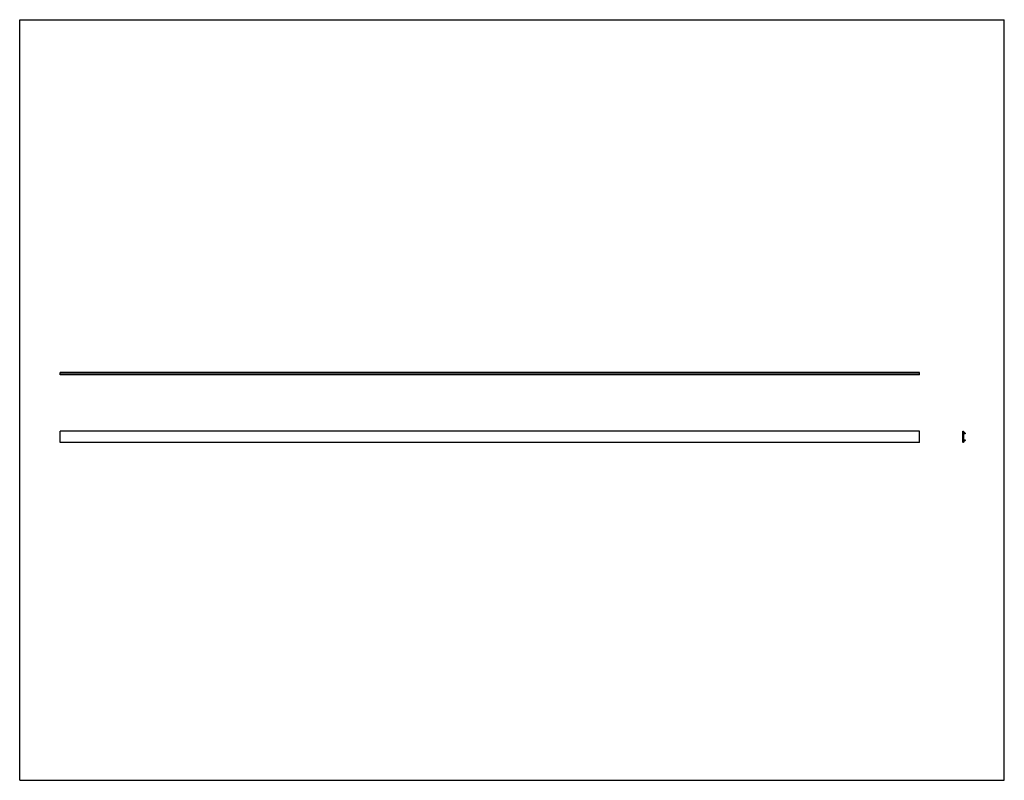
# Model space of a CAD drawing. Header units: inches. Extents: x 0 to 110, y 0 to 85.
import ezdxf

# ---------------------------------------------------------------- set-up
doc = ezdxf.new("R2010")
doc.units = ezdxf.units.IN
doc.header["$LTSCALE"] = 6.05
doc.header["$MEASUREMENT"] = 0
doc.layers.get('0').update_dxf_attribs({"linetype": 'CONTINUOUS'})

msp = doc.modelspace()

# ---------------------------------------------------------------- linework, layer by layer
at = {"color": 7, "linetype": 'CONTINUOUS'}
for p, q in [((0, 0), (0, 85)), ((0, 85), (110, 85)), ((110, 0), (110, 85)), ((4.51, 45.33), (4.51, 45.59)), ((100.51, 45.59), (4.51, 45.59)), ((4.51, 45.41), (100.51, 45.41)), ((100.51, 45.33), (4.51, 45.33)), ((100.51, 45.33), (100.51, 45.59)), ((4.51, 37.76), (4.51, 39.02)), ((100.51, 39.02), (4.51, 39.02)), ((100.51, 37.76), (100.51, 39.02)), ((105.35, 37.78), (105.35, 39)), ((105.37, 39.02), (105.43, 39.02)), ((105.43, 39.02), (105.43, 38.84)), ((105.43, 38.84), (105.57, 38.84)), ((105.43, 38.77), (105.43, 38)), ((105.54, 38.77), (105.43, 38.77)), ((105.54, 38.72), (105.54, 38.77)), ((105.61, 38.72), (105.54, 38.72)), ((105.61, 38.8), (105.61, 38.72)), ((100.51, 37.76), (4.51, 37.76)), ((105.43, 37.76), (105.37, 37.76)), ((105.43, 38), (105.54, 38)), ((105.57, 37.93), (105.43, 37.93)), ((105.43, 37.93), (105.43, 37.76)), ((105.54, 38.06), (105.61, 38.06)), ((105.54, 38), (105.54, 38.06)), ((105.61, 38.06), (105.61, 37.97)), ((0, 0), (110, 0))]:
    msp.add_line(p, q, dxfattribs=at)
for centre, radius, start, end in [((105.37, 39), 0.0197, 90, 180), ((105.57, 38.8), 0.0394, 0, 90), ((105.37, 37.78), 0.0197, 180, 270), ((105.57, 37.97), 0.0394, 270, 360)]:
    msp.add_arc(centre, radius, start, end, dxfattribs=at)

doc.saveas('drawing.dxf')
